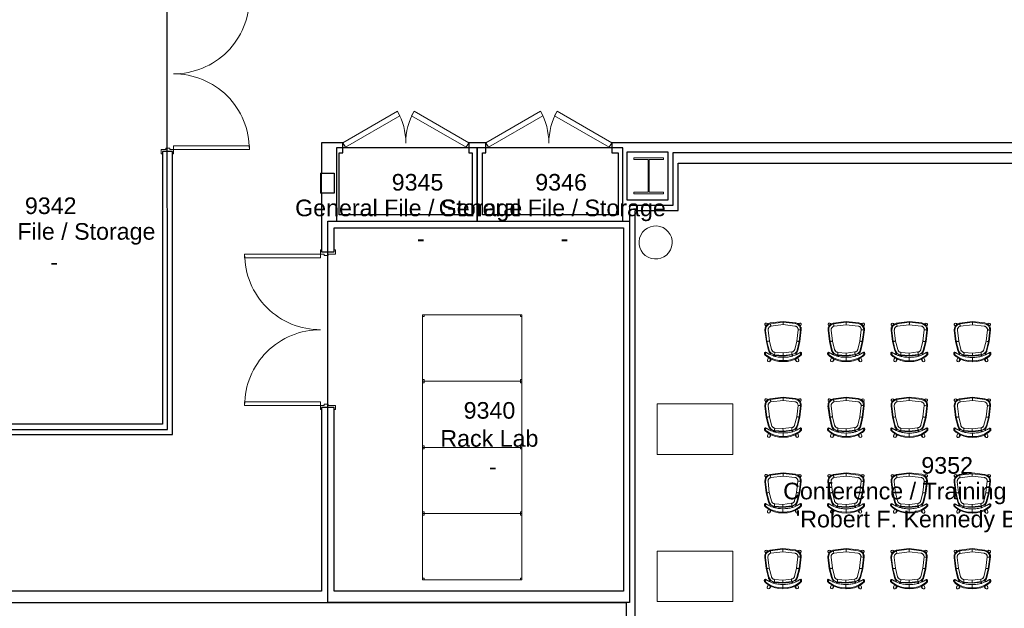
# Model space of a CAD drawing. Header units: inches. Extents: x -1 to 4727, y -3 to 1727.
# Tile 38 of 163: x 1883 to 2351, y 356 to 636. Entities that reach past the tile are written whole.
import ezdxf

# ---------------------------------------------------------------- set-up
doc = ezdxf.new("R2010")
doc.units = ezdxf.units.IN
doc.header["$LTSCALE"] = 42
doc.header["$MEASUREMENT"] = 0
doc.layers.get('0').update_dxf_attribs({"linetype": 'CONTINUOUS'})
for name, color, linetype in [('I-DOOR', 9, 'CONTINUOUS'), ('I-EQPM', 8, 'CONTINUOUS'), ('I-FURN', 8, 'CONTINUOUS'), ('I-FURN-CONF', 9, 'CONTINUOUS'), ('I-WALL', 8, 'CONTINUOUS'), ('Room Names & IDs', 7, 'CONTINUOUS'), ('S-COLS', 7, 'CONTINUOUS'), ('triLabelLayer', 7, 'CONTINUOUS'), ('triSpaceLayer', 7, 'CONTINUOUS')]:
    doc.layers.add(name, color=color, linetype=linetype)
doc.styles.add('PDF Helvetica', font='Helvetica.ttf')
doc.styles.get("Standard").update_dxf_attribs({"font": 'romans.shx'})

# ---------------------------------------------------------------- blocks, each defined once
blk = doc.blocks.new('Shelving - Open - CISCO CXC RACK _2M x 1_2M x 0_8M_-2884390-FURNITURE PLAN - FLOOR 09 - WEST')
at = {"lineweight": 9}
for p, q in [((-25.26, -32.36), (-25.26, -0.87)), ((21.98, -0.87), (-25.26, -0.87)), ((-25.26, -0.87), (-25.26, -32.36)), ((-25.26, -1.62), (-24.51, -1.62)), ((-24.51, -1.62), (-24.51, -0.87)), ((21.23, -0.87), (21.23, -1.62)), ((21.23, -1.62), (21.98, -1.62)), ((21.98, -0.87), (21.98, -32.36)), ((21.98, -32.36), (21.98, -0.87)), ((-24.51, -31.61), (-25.26, -31.61)), ((21.98, -32.36), (-25.26, -32.36)), ((-25.26, -32.36), (21.98, -32.36)), ((-24.51, -32.36), (-24.51, -31.61)), ((21.23, -31.61), (21.23, -32.36)), ((21.98, -31.61), (21.23, -31.61))]:
    blk.add_line(p, q, dxfattribs=at)
blk = doc.blocks.new('Fire Extinguisher Cabinet_Recess Mounted with 75 ft Radius - 9 1_2_ x 6_ x 24_-7853600-FURNITURE PLAN - FLOOR 09 - WEST')
at = {"lineweight": 9}
for p, q in [((-9.07, 4.25), (-9.07, 4.75)), ((-9.07, 4.75), (0.43, 4.75)), ((0.43, 4.75), (0.43, 4.25)), ((-9.07, 4.5), (0.43, 4.5)), ((-9.07, 4.5), (-9.07, 4.25)), ((-9.07, -1.75), (-9.07, 4.25)), ((-9.07, 4.25), (0.43, 4.25)), ((0.43, 4.25), (-9.07, 4.25)), ((0.43, 4.25), (0.43, 4.5)), ((0.43, 4.25), (0.43, -1.75)), ((0.43, -1.75), (-9.07, -1.75))]:
    blk.add_line(p, q, dxfattribs=at)
blk = doc.blocks.new('Credenza - Generic - LT02-5764839-FURNITURE PLAN - FLOOR 09 - EAST')
at = {"lineweight": 9}
for p, q in [((-18, 22), (-18, -2)), ((18, 22), (-18, 22)), ((18, 22), (-18, 22)), ((-18, 22), (-18, -2)), ((18, -2), (18, 22)), ((18, -2), (18, 22)), ((-18, -2), (18, -2)), ((-18, -2), (18, -2))]:
    blk.add_line(p, q, dxfattribs=at)
blk = doc.blocks.new('Knoll_Studio_Platner_Tables_Side - Table-1450439-FURNITURE PLAN - FLOOR 09 - EAST')
at = {"lineweight": 9}
for start, end in [(90, 270), (270, 90)]:
    blk.add_arc((0, 0), 7.88, start, end, dxfattribs=at)
blk = doc.blocks.new('Bernhardt_Design-Chair-Guest-Queue _1_ - Queue 1037A-V254-FURNITURE PLAN - FLOOR 09 - WEST')
at = {"lineweight": 9}
for p, q in [((-6.32, 9.42), (-5.59, 8.41)), ((-6.32, 9.42), (-6.09, 8.19)), ((0, 9.09), (0, 9.52)), ((5.57, 8.39), (6.32, 9.42)), ((6.08, 8.16), (6.32, 9.42)), ((-8.82, 5.92), (-8.82, 5.46)), ((-8.81, 5.81), (-8.8, 6.1)), ((-8.8, 6.1), (-8.8, 5.65)), ((-8.33, 5.09), (-8.33, 6.18)), ((-7.42, 8.82), (-6.96, 7.77)), ((-7.41, 8.79), (-6.92, 7.67)), ((-7.39, 8.76), (-7.41, 8.79)), ((-6.92, 7.67), (-7.41, 8.79)), ((-6.27, 6.18), (-6.14, 5.88)), ((-6.16, 5.93), (-6.27, 6.18)), ((-6.19, 6.35), (-6.12, 5.84)), ((-6.13, 5.85), (-6.17, 6.22)), ((-6.15, 5.88), (-6.11, 5.8)), ((-6.13, 6.24), (-5.94, 5.7)), ((-4.5, 6.3), (-4.46, 6.87)), ((-4.46, 6.87), (-4.38, 6.71)), ((-4.45, 6.85), (-4.37, 6.7)), ((-4.43, 7.11), (-4.35, 6.61)), ((-4.38, 6.71), (-4.4, 6.89)), ((-4.35, 6.36), (0, 6.9)), ((-4.21, 6.1), (0, 6.62)), ((0.03, 5.43), (-4.1, 4.92)), ((0.03, 5.43), (-4.1, 4.92)), ((0, 7.46), (0, 9.09)), ((0, 6.9), (4.19, 6.58)), ((0, 6.62), (4.05, 6.31)), ((3.95, 5.13), (0.03, 5.43)), ((3.95, 5.13), (0.03, 5.43)), ((4.35, 6.61), (4.43, 7.11)), ((4.37, 6.7), (4.45, 6.85)), ((4.4, 6.89), (4.38, 6.71)), ((4.38, 6.71), (4.46, 6.87)), ((4.46, 6.87), (4.5, 6.3)), ((5.94, 5.7), (6.13, 6.24)), ((6.11, 5.8), (6.15, 5.88)), ((6.12, 5.84), (6.19, 6.35)), ((6.17, 6.22), (6.13, 5.85)), ((6.14, 5.88), (6.27, 6.17)), ((6.27, 6.18), (6.16, 5.93)), ((7.41, 8.79), (6.9, 7.64)), ((6.91, 7.63), (7.41, 8.79)), ((6.96, 7.77), (7.42, 8.82)), ((7.3, 8.57), (7.41, 8.79)), ((7.41, 8.79), (7.39, 8.76)), ((8.33, 5.09), (8.33, 6.18)), ((8.8, 6.05), (8.82, 5.76)), ((8.8, 6.05), (8.8, 5.64)), ((8.83, 5.46), (8.83, 5.86)), ((-7.97, 0), (-6.93, 4.2)), ((-7.66, -0.01), (-6.66, 4.05)), ((-5.5, 3.77), (-6.49, -0.22)), ((-5.5, 3.77), (-6.49, -0.22)), ((6.5, -0.23), (5.5, 3.78)), ((6.5, -0.23), (5.5, 3.78)), ((6.65, 4.06), (7.67, -0.01)), ((6.92, 4.21), (7.97, 0)), ((7.97, 0), (8.64, -5.41)), ((-8.63, -5.67), (-7.97, 0)), ((-8.3, -5.5), (-7.66, -0.01)), ((-6.49, -0.22), (-7.12, -5.61)), ((-6.49, -0.22), (-7.12, -5.61)), ((7.13, -5.4), (6.5, -0.23)), ((7.13, -5.4), (6.5, -0.23)), ((7.67, -0.01), (8.31, -5.25)), ((-8.63, -7.98), (-8.21, -7.37)), ((-8.53, -7.87), (-8.33, -7.71)), ((-8.33, -7.59), (-8.38, -7.65)), ((-7.8, -7.94), (-7.7, -8.02)), ((-7.64, -8.09), (-7.58, -8.16)), ((-7.62, -8.09), (-7.55, -8.61)), ((-7.5, -8.42), (-7.55, -8.61)), ((-7.55, -8.61), (-7.18, -8.45)), ((-7.55, -8.61), (-7.38, -8.46)), ((-7.41, -8.54), (-7.55, -8.61)), ((-6.9, -8.34), (-6.52, -8.17)), ((-5.95, -8.9), (0, -9.59)), ((0, -9.23), (-5.76, -8.56)), ((-5.63, -7.38), (0, -8.03)), ((-5.63, -7.38), (0, -8.03)), ((0, -8.03), (5.81, -7.32)), ((0, -8.03), (5.81, -7.32)), ((6.02, -8.49), (0, -9.23)), ((6.22, -8.82), (0, -9.59)), ((6.52, -8.18), (6.91, -8.34)), ((7.14, -8.44), (7.55, -8.61)), ((7.55, -8.61), (7.27, -8.48)), ((7.41, -8.49), (7.55, -8.61)), ((7.55, -8.61), (7.5, -8.49)), ((7.55, -8.61), (7.63, -8.05)), ((8.1, -7.18), (7.96, -6.98)), ((8.63, -7.98), (8.2, -7.34)), ((8.2, -7.35), (8.63, -7.98)), ((8.3, -7.55), (8.2, -7.43)), ((8.33, -7.72), (8.53, -7.87))]:
    blk.add_line(p, q, dxfattribs=at)
at = {"lineweight": 9, "flags": 128}
for points in [[(-7.75, 7.15), (-6, 8.25), (-4.09, 9.02), (-2.08, 9.45), (-0.03, 9.52)], [(-7.41, 8.79), (-7.41, 9.16), (-7.1, 9.5), (-6.65, 9.6), (-6.32, 9.42)], [(0, 9.52), (2.07, 9.44), (4.08, 9), (6, 8.21), (7.75, 7.1)], [(6.32, 9.42), (6.65, 9.6), (7.1, 9.5), (7.41, 9.16), (7.41, 8.79)], [(-8.8, 6.1), (-8.74, 6.2), (-8.65, 6.32), (-8.52, 6.45), (-8.37, 6.6)], [(-8.33, 6.18), (-8.5, 6.02), (-8.63, 5.87), (-8.74, 5.75), (-8.8, 5.65)], [(-8.8, 5.65), (-8.77, 5.25), (-8.47, 5.05)], [(-8.47, 5.05), (-8.4, 5.07), (-8.33, 5.09)], [(0, 9.09), (-2.06, 9.02), (-4.08, 8.59), (-5.99, 7.8), (-7.75, 6.7)], [(7.75, 6.69), (6, 7.8), (4.08, 8.58), (2.06, 9.02), (0, 9.09)], [(8.3, 6.61), (8.48, 6.44), (8.63, 6.29), (8.74, 6.16), (8.8, 6.05)], [(8.8, 5.64), (8.74, 5.75), (8.64, 5.87), (8.5, 6.02), (8.33, 6.18)], [(8.33, 5.09), (8.41, 5.06), (8.47, 5.05)], [(8.47, 5.05), (8.78, 5.24), (8.8, 5.64)], [(-7.55, -8.61), (-7.87, -8.79), (-8.32, -8.69), (-8.63, -8.35), (-8.63, -7.98)], [(8.63, -7.98), (8.63, -8.35), (8.32, -8.69), (7.87, -8.79), (7.55, -8.61)]]:
    blk.add_lwpolyline(points, dxfattribs=at)
at = {"lineweight": 9}
for centre, radius, start, end in [((-4.15, 3.51), 2.86, 130, 166.0621), ((-4.02, 3.4), 2.71, 93.9026, 166.0621), ((-4.15, 3.51), 2.86, 137.8181, 144.5609), ((-5.18, 6.03), 0.983, 169.2916, 185.9635), ((-5.18, 6.03), 0.983, 169.2916, 185.9635), ((-5.99, 5.94), 0.164, 185.9635, 203.4709), ((-5.14, 5.9), 0.983, 176.5953, 180.7084), ((-5.14, 5.9), 0.983, 176.5953, 180.7084), ((-5.96, 5.86), 0.164, 182.5983, 263.2597), ((-5.96, 5.86), 0.164, 182.5983, 263.2597), ((-5.14, 5.9), 0.983, 169.6962, 175.6603), ((-5.14, 5.9), 0.983, 169.6962, 175.6603), ((-4.02, 3.4), 1.52, 92.8683, 166.0621), ((-4.02, 3.4), 1.52, 122.1459, 133.8466), ((-4.02, 3.4), 1.52, 110.7675, 120.0436), ((-4.15, 3.51), 2.86, 93.9379, 96.7686), ((-4.64, 6.57), 0.304, 308.0226, 27.7887), ((-4.64, 6.57), 0.304, 308.0226, 27.7887), ((-4.72, 6.72), 0.304, 9.0887, 26.3272), ((-4.72, 6.72), 0.304, 7.6323, 25.2897), ((-4.84, 6.39), 0.567, 34.6712, 46.5162), ((-4.84, 6.39), 0.567, 34.6712, 46.5162), ((-4.02, 3.4), 1.52, 92.8683, 106.4148), ((3.75, 3.34), 1.8, 69.8235, 83.7718), ((3.75, 3.34), 1.8, 14, 83.7718), ((3.75, 3.34), 2.99, 14, 84.196), ((3.87, 3.45), 3.15, 80.6224, 84.2112), ((4.64, 6.57), 0.304, 152.2113, 185.3776), ((4.64, 6.57), 0.304, 152.2113, 185.6132), ((3.75, 3.34), 1.8, 55.8675, 69.8175), ((4.84, 6.39), 0.567, 133.4838, 145.3288), ((4.84, 6.39), 0.567, 133.4838, 145.3288), ((4.72, 6.72), 0.304, 153.6728, 170.9113), ((4.72, 6.72), 0.304, 154.7103, 172.3677), ((3.75, 3.34), 1.8, 41.9115, 55.8631), ((5.96, 5.86), 0.164, 292.6063, 357.4017), ((5.96, 5.86), 0.164, 292.6063, 357.4017), ((3.87, 3.45), 3.15, 14, 46.8666), ((5.14, 5.9), 0.983, 4.3397, 10.9323), ((5.14, 5.9), 0.983, 4.3397, 10.9323), ((5.14, 5.9), 0.983, 359.2176, 3.4047), ((5.14, 5.9), 0.983, 359.2176, 3.4047), ((5.18, 6.03), 0.983, 354.0365, 10.7084), ((5.18, 6.03), 0.983, 354.0365, 10.7084), ((5.99, 5.94), 0.164, 336.5291, 354.0365), ((3.87, 3.45), 3.15, 35.1527, 41.1293), ((-4.02, 3.4), 1.52, 152.5175, 166.0621), ((-4.02, 3.4), 1.52, 138.8885, 148.1625), ((3.75, 3.34), 1.8, 27.9561, 41.9087), ((3.75, 3.34), 1.8, 14, 27.9544), ((-5.61, -5.89), 3.03, 175.8446, 197.7365), ((-5.61, -5.89), 3.03, 175.8446, 263.4122), ((-5.43, -5.71), 2.87, 175.871, 263.4122), ((-5.43, -5.71), 1.69, 176.6224, 191.0866), ((-5.43, -5.71), 1.69, 176.6224, 263.4122), ((-5.43, -5.71), 1.69, 191.0874, 205.5508), ((-5.43, -5.71), 1.69, 205.5523, 220.0151), ((-5.43, -5.71), 1.69, 220.0173, 234.4787), ((-5.43, -5.71), 1.69, 234.4822, 248.9432), ((-5.43, -5.71), 1.69, 248.9472, 263.4122), ((5.38, -5.61), 1.76, 284.0854, 7), ((5.38, -5.61), 1.76, 284.0854, 297.9045), ((5.38, -5.61), 2.95, 282.4743, 7), ((5.38, -5.61), 1.76, 297.9065, 311.7236), ((5.55, -5.79), 3.11, 282.4169, 7), ((5.38, -5.61), 1.76, 311.7269, 325.5427), ((5.38, -5.61), 1.76, 325.5479, 339.3618), ((5.38, -5.61), 1.76, 339.369, 353.1809), ((5.38, -5.61), 1.76, 353.1901, 7)]:
    blk.add_arc(centre, radius, start, end, dxfattribs=at)
blk.add_ellipse((0.49, -2.15), major_axis=(0, 11.68), ratio=0.999894, start_param=0.042051, end_param=0.045201, dxfattribs=at)
for points in [[(-8.37, 6.6), (-8.31, 6.66), (-8.18, 6.79), (-7.97, 6.98), (-7.82, 7.09), (-7.75, 7.15)], [(-7.75, 6.7), (-7.82, 6.64), (-7.96, 6.53), (-8.15, 6.35), (-8.27, 6.24), (-8.33, 6.18)], [(-8.33, 5.09), (-8.25, 5.12), (-8.08, 5.21), (-7.78, 5.38), (-7.56, 5.51), (-7.44, 5.58)], [(-7.44, 5.58), (-7.29, 5.67), (-6.97, 5.84), (-6.64, 6.01), (-6.48, 6.08)], [(-6.48, 6.08), (-6.25, 6.19), (-5.77, 6.4), (-5.03, 6.69), (-4.27, 6.94), (-3.74, 7.09), (-3.48, 7.16)], [(-3.48, 7.16), (-3.1, 7.24), (-2.34, 7.38), (-1.17, 7.48), (-0.39, 7.48), (0, 7.46)], [(0, 7.46), (0.39, 7.48), (1.17, 7.48), (2.34, 7.37), (3.11, 7.24), (3.49, 7.15)], [(3.49, 7.15), (3.75, 7.09), (4.27, 6.94), (5.04, 6.68), (5.78, 6.4), (6.25, 6.19), (6.49, 6.08)], [(6.49, 6.08), (6.65, 6), (6.98, 5.84), (7.29, 5.66), (7.45, 5.57)], [(7.45, 5.57), (7.56, 5.51), (7.78, 5.38), (8.08, 5.21), (8.25, 5.12), (8.33, 5.09)], [(7.75, 7.1), (7.82, 7.04), (7.95, 6.94), (8.13, 6.78), (8.24, 6.67), (8.3, 6.61)], [(8.33, 6.18), (8.27, 6.24), (8.16, 6.35), (7.96, 6.53), (7.82, 6.64), (7.75, 6.69)]]:
    blk.add_open_spline(points, degree=3, dxfattribs=at)
for points, knots in [([(-4.21, 6.1), (-4.2, 6.05), (-4.19, 5.86), (-4.14, 5.41), (-4.11, 5.09), (-4.1, 4.92)], [0, 0, 0, 0, 0.4, 0.7, 1, 1, 1, 1]), ([(0, 6.62), (0, 6.57), (0.01, 6.38), (0.02, 5.92), (0.03, 5.6), (0.03, 5.43)], [0, 0, 0, 0, 0.4, 0.7, 1, 1, 1, 1]), ([(4.05, 6.31), (4.05, 6.29), (4.04, 6.17), (4.01, 5.86), (3.98, 5.46), (3.96, 5.24), (3.95, 5.13)], [-1, -1, -1, -1, -0.8, -0.4, -0.2, 0, 0, 0, 0]), ([(-7.66, -0.01), (-7.61, -0.02), (-7.42, -0.05), (-6.98, -0.14), (-6.66, -0.19), (-6.49, -0.22)], [0, 0, 0, 0, 0.4, 0.7, 1, 1, 1, 1]), ([(7.67, -0.01), (7.61, -0.02), (7.43, -0.06), (6.98, -0.14), (6.66, -0.2), (6.5, -0.23)], [0, 0, 0, 0, 0.4, 0.7, 1, 1, 1, 1]), ([(-8.3, -5.5), (-8.24, -5.51), (-8.06, -5.53), (-7.61, -5.57), (-7.28, -5.6), (-7.12, -5.61)], [0, 0, 0, 0, 0.4, 0.7, 1, 1, 1, 1]), ([(0, -8.03), (0, -8.15), (0, -8.37), (0, -8.67), (0, -9.01), (0, -9.18), (0, -9.23)], [-1, -1, -1, -1, -0.8, -0.6, -0.4, 0, 0, 0, 0]), ([(6.02, -8.49), (6.01, -8.44), (5.98, -8.25), (5.9, -7.8), (5.84, -7.48), (5.81, -7.32)], [0, 0, 0, 0, 0.4, 0.7, 1, 1, 1, 1])]:
    blk.add_open_spline(points, degree=3, knots=knots, dxfattribs=at)
blk = doc.blocks.new('W-Wide Flange-Column - W14X100-2731375-FURNITURE PLAN - FLOOR 09 - WEST')
at = {"lineweight": 18}
for p, q in [((-7, 8.5), (7, 8.5)), ((-7, 7.79), (-7, 8.5)), ((-0.22, 7.79), (-7, 7.79)), ((-0.22, -7.79), (-0.22, 7.79)), ((0.22, 7.79), (0.22, -7.79)), ((7, 7.79), (0.22, 7.79)), ((7, 8.5), (7, 7.79)), ((-7, -7.79), (-0.22, -7.79)), ((-7, -8.5), (-7, -7.79)), ((7, -8.5), (-7, -8.5)), ((0.22, -7.79), (7, -7.79)), ((7, -7.79), (7, -8.5))]:
    blk.add_line(p, q, dxfattribs=at)
blk = doc.blocks.new('W-Wide Flange-Column - W14X100-2731375-FURNITURE PLAN - FLOOR 09 - EAST')
at = {"lineweight": 18}
for p, q in [((-7, 8.5), (7, 8.5)), ((-7, 7.79), (-7, 8.5)), ((-0.22, 7.79), (-7, 7.79)), ((-0.22, -7.79), (-0.22, 7.79)), ((0.22, 7.79), (0.22, -7.79)), ((7, 7.79), (0.22, 7.79)), ((7, 8.5), (7, 7.79)), ((-7, -7.79), (-0.22, -7.79)), ((-7, -8.5), (-7, -7.79)), ((7, -8.5), (-7, -8.5)), ((0.22, -7.79), (7, -7.79)), ((7, -7.79), (7, -8.5))]:
    blk.add_line(p, q, dxfattribs=at)
blk = doc.blocks.new('columns')
at = {"layer": 'S-COLS'}
for name in ['W-Wide Flange-Column - W14X100-2731375-FURNITURE PLAN - FLOOR 09 - WEST', 'W-Wide Flange-Column - W14X100-2731375-FURNITURE PLAN - FLOOR 09 - EAST']:
    blk.add_blockref(name, (2649.51, 142), dxfattribs=at)

msp = doc.modelspace()

# ---------------------------------------------------------------- linework, layer by layer
at = {"layer": 'I-DOOR', "lineweight": 18}
for p, q in [((2036.43, 577.74), (2062.41, 592.74)), ((2037.68, 575.58), (2063.66, 590.58)), ((2062.41, 592.74), (2063.66, 590.58)), ((2070.44, 592.74), (2069.19, 590.58)), ((2095.18, 575.58), (2069.19, 590.58)), ((2096.43, 577.74), (2070.44, 592.74)), ((2104.43, 577.74), (2130.41, 592.74)), ((2105.68, 575.58), (2131.66, 590.58)), ((2130.41, 592.74), (2131.66, 590.58)), ((2138.44, 592.74), (2137.19, 590.58)), ((2163.18, 575.58), (2137.19, 590.58)), ((2164.43, 577.74), (2138.44, 592.74)), ((1956.05, 576.25), (1992.05, 576.25)), ((1956.05, 574.5), (1956.05, 576.25)), ((1992.05, 574.5), (1992.05, 576.25)), ((2036.43, 577.74), (2037.68, 575.58)), ((2096.43, 577.74), (2095.18, 575.58)), ((2104.43, 577.74), (2105.68, 575.58)), ((2164.43, 577.74), (2163.18, 575.58)), ((1952.3, 574.5), (1950.18, 574.5)), ((1950.18, 574.5), (1950.18, 572.5)), ((1950.18, 572.5), (1950.68, 572.5)), ((1950.68, 572.5), (1950.68, 573.5)), ((1950.68, 573.5), (1955.55, 573.5)), ((1954.3, 575.12), (1952.3, 575.12)), ((1952.3, 575.12), (1952.3, 574.5)), ((1954.3, 574.5), (1954.3, 575.12)), ((1956.05, 574.5), (1954.3, 574.5)), ((1955.55, 573.5), (1955.55, 572.5)), ((1955.55, 572.5), (1956.05, 572.5)), ((1956.05, 574.5), (1992.05, 574.5)), ((1956.05, 572.5), (1956.05, 574.5)), ((1989.8, 524.81), (1989.8, 523.06)), ((2025.8, 524.81), (1989.8, 524.81)), ((2026.3, 526.81), (2025.8, 526.81)), ((2025.8, 526.81), (2025.8, 524.81)), ((2025.8, 524.81), (2025.8, 523.06)), ((2025.8, 524.81), (2027.55, 524.81)), ((2026.3, 525.81), (2026.3, 526.81)), ((2032.43, 525.81), (2026.3, 525.81)), ((2027.55, 524.81), (2027.55, 524.19)), ((2029.55, 524.19), (2029.55, 524.81)), ((2029.55, 524.81), (2032.93, 524.81)), ((2032.93, 526.81), (2032.43, 526.81)), ((2032.43, 526.81), (2032.43, 525.81)), ((2032.93, 524.81), (2032.93, 526.81)), ((2025.8, 523.06), (1989.8, 523.06)), ((2027.55, 524.19), (2029.55, 524.19)), ((2025.8, 454.56), (1989.8, 454.56)), ((1989.8, 452.81), (1989.8, 454.56)), ((2025.8, 452.81), (2025.8, 454.56)), ((2025.8, 452.81), (1989.8, 452.81)), ((2027.55, 452.81), (2025.8, 452.81)), ((2025.8, 452.81), (2025.8, 450.81)), ((2025.8, 450.81), (2026.3, 450.81)), ((2026.3, 450.81), (2026.3, 451.81)), ((2026.3, 451.81), (2032.43, 451.81)), ((2029.55, 453.44), (2027.55, 453.44)), ((2027.55, 453.44), (2027.55, 452.81)), ((2029.55, 452.81), (2029.55, 453.44)), ((2032.93, 452.81), (2029.55, 452.81)), ((2032.43, 451.81), (2032.43, 450.81)), ((2032.43, 450.81), (2032.93, 450.81)), ((2032.93, 450.81), (2032.93, 452.81))]:
    msp.add_line(p, q, dxfattribs=at)
at = {"layer": 'I-DOOR', "lineweight": 9}
for centre, radius, start, end in [((1956.05, 646.5), 36, 269.7947, 0), ((1956.05, 574.5), 36, 0, 90.2053), ((2036.43, 577.74), 30, 359.7536, 30), ((2096.43, 577.74), 30, 150, 180.2464), ((2104.43, 577.74), 30, 359.7536, 30), ((2164.43, 577.74), 30, 150, 180.2464), ((2025.8, 524.81), 36, 180, 270.2053), ((2025.8, 452.81), 36, 89.7947, 180)]:
    msp.add_arc(centre, radius, start, end, dxfattribs=at)
at = {"layer": 'I-WALL'}
for p, q in [((2026.3, 577.74), (2026.3, 563.24)), ((2036.43, 577.74), (2026.3, 577.74)), ((2036.43, 572.87), (2036.43, 577.74)), ((2104.43, 577.74), (2096.43, 577.74)), ((2096.43, 577.74), (2096.43, 572.87)), ((2104.43, 572.87), (2104.43, 577.74)), ((2164.43, 577.74), (2164.43, 572.87)), ((2467.43, 577.74), (2164.43, 577.74)), ((2164.43, 577.74), (2164.43, 572.87)), ((1950.68, 573.5), (1950.68, 443.88)), ((1955.55, 573.5), (1950.68, 573.5)), ((1955.55, 439), (1955.55, 573.5)), ((2034.8, 543.44), (2034.8, 572.87)), ((2034.8, 572.87), (2036.43, 572.87)), ((2096.43, 572.87), (2097.99, 572.87)), ((2097.99, 572.87), (2097.99, 543.44)), ((2102.86, 572.87), (2104.43, 572.87)), ((2102.86, 543.44), (2102.86, 572.87)), ((2164.43, 572.87), (2167.43, 572.87)), ((2164.43, 572.87), (2167.43, 572.87)), ((2167.43, 572.87), (2167.43, 543.44)), ((2167.43, 572.87), (2167.43, 543.44)), ((2171.68, 550.37), (2171.68, 573.49)), ((2171.68, 573.49), (2191, 573.49)), ((2171.68, 550.37), (2171.68, 573.49)), ((2171.68, 573.49), (2191, 573.49)), ((2191, 573.49), (2191, 550.37)), ((2191, 573.49), (2191, 550.37)), ((2195.87, 545.5), (2195.87, 567.99)), ((2195.87, 545.5), (2195.87, 567.99)), ((2195.87, 567.99), (2461.93, 567.99)), ((2026.3, 563.24), (2032.3, 563.24)), ((2032.3, 563.24), (2032.3, 553.74)), ((2026.3, 553.74), (2026.3, 525.81)), ((2032.3, 553.74), (2026.3, 553.74)), ((2191, 550.37), (2171.68, 550.37)), ((2191, 550.37), (2171.68, 550.37)), ((2097.99, 543.44), (2034.8, 543.44)), ((2167.43, 543.44), (2102.86, 543.44)), ((2175.5, 545.5), (2195.87, 545.5)), ((2175.5, 277.19), (2175.5, 545.5)), ((2175.5, 545.5), (2195.87, 545.5)), ((2032.43, 525.81), (2032.43, 537.31)), ((2032.43, 537.31), (2170, 537.31)), ((2170, 537.31), (2170, 364.5)), ((2026.3, 525.81), (2032.43, 525.81)), ((2032.43, 451.81), (2026.3, 451.81)), ((2026.3, 451.81), (2026.3, 364.5)), ((2032.43, 364.5), (2032.43, 451.81)), ((1950.68, 443.88), (1835.56, 443.88)), ((1835.56, 439), (1955.55, 439)), ((2026.3, 364.5), (1835.56, 364.5)), ((2170, 364.5), (2032.43, 364.5))]:
    msp.add_line(p, q, dxfattribs=at)
at = {"layer": 'triSpaceLayer'}
for points in [[(1833.12, 441.44), (1953.11, 441.44), (1953, 652), (1890.25, 652), (1890.25, 649.5), (1835.56, 649.5), (1835.56, 545.81), (1833.12, 545.81)], [(2100.43, 575.31), (2033.49, 575.31), (2033.49, 540.37), (2100.43, 540.37)], [(2100.43, 575.31), (2100.43, 540.37), (2169.55, 540.37), (2169.55, 575.31)], [(2193.44, 572.87), (2193.44, 547.94), (2172.75, 547.94), (2172.75, 359.06), (2171.25, 359.06), (2171.25, 274.44), (2464.68, 274.44), (2464.68, 572.87)], [(2029.36, 540.37), (2172.75, 540.37), (2172.75, 359.06), (2029.36, 359.06)], [(1810.31, 359.06), (2171.25, 359.06), (2171.25, 274.44), (2169.75, 274.44), (2169.75, 33.56), (1833.56, 34), (1833.56, 196), (1845.06, 196), (1845.06, 283), (1810.31, 283)]]:
    msp.add_lwpolyline(points, close=True, dxfattribs=at)

# ---------------------------------------------------------------- block references
at = {"layer": 'I-EQPM', "lineweight": 9, "rotation": 89.99999999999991}
msp.add_blockref('Fire Extinguisher Cabinet_Recess Mounted with 75 ft Radius - 9 1_2_ x 6_ x 24_-7853600-FURNITURE PLAN - FLOOR 09 - WEST', (2030.55, 562.81), dxfattribs=at)
at = {"layer": 'I-EQPM'}
for p in [(2099.69, 496.75), (2099.69, 465.25), (2099.69, 433.76), (2099.69, 402.26)]:
    msp.add_blockref('Shelving - Open - CISCO CXC RACK _2M x 1_2M x 0_8M_-2884390-FURNITURE PLAN - FLOOR 09 - WEST', p, dxfattribs=at)
at = {"layer": 'I-FURN', "rotation": 63.31709429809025}
msp.add_blockref('Knoll_Studio_Platner_Tables_Side - Table-1450439-FURNITURE PLAN - FLOOR 09 - EAST', (2185.2, 530.32), dxfattribs=at)
at = {"layer": 'I-FURN-CONF'}
for name, p, rotation in [('Bernhardt_Design-Chair-Guest-Queue _1_ - Queue 1037A-V254-FURNITURE PLAN - FLOOR 09 - WEST', (2245.83, 483.2), 179.950699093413), ('Bernhardt_Design-Chair-Guest-Queue _1_ - Queue 1037A-V254-FURNITURE PLAN - FLOOR 09 - WEST', (2275.83, 483.18), 179.950699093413), ('Bernhardt_Design-Chair-Guest-Queue _1_ - Queue 1037A-V254-FURNITURE PLAN - FLOOR 09 - WEST', (2305.83, 483.16), 179.950699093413), ('Bernhardt_Design-Chair-Guest-Queue _1_ - Queue 1037A-V254-FURNITURE PLAN - FLOOR 09 - WEST', (2335.83, 483.14), 179.950699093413), ('Bernhardt_Design-Chair-Guest-Queue _1_ - Queue 1037A-V254-FURNITURE PLAN - FLOOR 09 - WEST', (2245.8, 447.2), 179.950699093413), ('Bernhardt_Design-Chair-Guest-Queue _1_ - Queue 1037A-V254-FURNITURE PLAN - FLOOR 09 - WEST', (2275.8, 447.18), 179.950699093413), ('Bernhardt_Design-Chair-Guest-Queue _1_ - Queue 1037A-V254-FURNITURE PLAN - FLOOR 09 - WEST', (2305.8, 447.16), 179.950699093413), ('Bernhardt_Design-Chair-Guest-Queue _1_ - Queue 1037A-V254-FURNITURE PLAN - FLOOR 09 - WEST', (2335.8, 447.14), 179.950699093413), ('Credenza - Generic - LT02-5764839-FURNITURE PLAN - FLOOR 09 - EAST', (2203.93, 451.55), 180), ('Bernhardt_Design-Chair-Guest-Queue _1_ - Queue 1037A-V254-FURNITURE PLAN - FLOOR 09 - WEST', (2245.77, 411.2), 179.950699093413), ('Bernhardt_Design-Chair-Guest-Queue _1_ - Queue 1037A-V254-FURNITURE PLAN - FLOOR 09 - WEST', (2275.77, 411.18), 179.950699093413), ('Bernhardt_Design-Chair-Guest-Queue _1_ - Queue 1037A-V254-FURNITURE PLAN - FLOOR 09 - WEST', (2305.77, 411.16), 179.950699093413), ('Bernhardt_Design-Chair-Guest-Queue _1_ - Queue 1037A-V254-FURNITURE PLAN - FLOOR 09 - WEST', (2335.77, 411.14), 179.950699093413), ('Bernhardt_Design-Chair-Guest-Queue _1_ - Queue 1037A-V254-FURNITURE PLAN - FLOOR 09 - WEST', (2245.73, 375.2), 179.950699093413), ('Bernhardt_Design-Chair-Guest-Queue _1_ - Queue 1037A-V254-FURNITURE PLAN - FLOOR 09 - WEST', (2275.73, 375.18), 179.950699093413), ('Bernhardt_Design-Chair-Guest-Queue _1_ - Queue 1037A-V254-FURNITURE PLAN - FLOOR 09 - WEST', (2305.73, 375.16), 179.950699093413), ('Bernhardt_Design-Chair-Guest-Queue _1_ - Queue 1037A-V254-FURNITURE PLAN - FLOOR 09 - WEST', (2335.73, 375.14), 179.950699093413), ('Credenza - Generic - LT02-5764839-FURNITURE PLAN - FLOOR 09 - EAST', (2203.93, 381.55), 180)]:
    msp.add_blockref(name, p, dxfattribs=dict(at, rotation=rotation))
at = {"layer": 'S-COLS'}
msp.add_blockref('columns', (-467.63, 420), dxfattribs=at)

# ---------------------------------------------------------------- texts
at = {"layer": 'Room Names & IDs', "attachment_point": 4, "style": 'PDF Helvetica'}
for s, insert, char_height in [('9345', (2059.73, 558.88), 7.902), ('9346', (2127.98, 558.88), 7.902), ('9342', (1885.33, 547.72), 7.902), ('General File / Storage', (2013.81, 545.55), 7.9024), ('General File / Storage', (2082.06, 545.55), 7.9024), ('General File / Storage', (1839.41, 534.39), 7.9024), ('-', (2071.75, 532.22), 7.9), ('-', (2140, 532.22), 7.9), ('-', (1897.34, 521.06), 7.9), ('9340', (2093.94, 450.41), 7.902), ('Rack Lab', (2082.86, 437.08), 7.902), ('9352', (2311.55, 424.26), 7.902), ('-', (2105.96, 423.75), 7.9), ('Conference / Training Center', (2245.85, 410.93), 7.9024), ("'Robert F. Kennedy Bridge'", (2251.85, 397.6), 7.9024)]:
    msp.add_mtext(s, dxfattribs=dict(at, insert=insert, char_height=char_height))
at = {"layer": 'triLabelLayer', "color": 7, "char_height": 10, "attachment_point": 5}
for insert in [(2066.96, 557.84), (2134.99, 557.84), (1893.12, 546.72), (2101.06, 449.72), (2317.96, 423.65)]:
    msp.add_mtext('{\\fSansSerif;\\H0.01;}', dxfattribs=dict(at, insert=insert))

doc.saveas('drawing.dxf')
